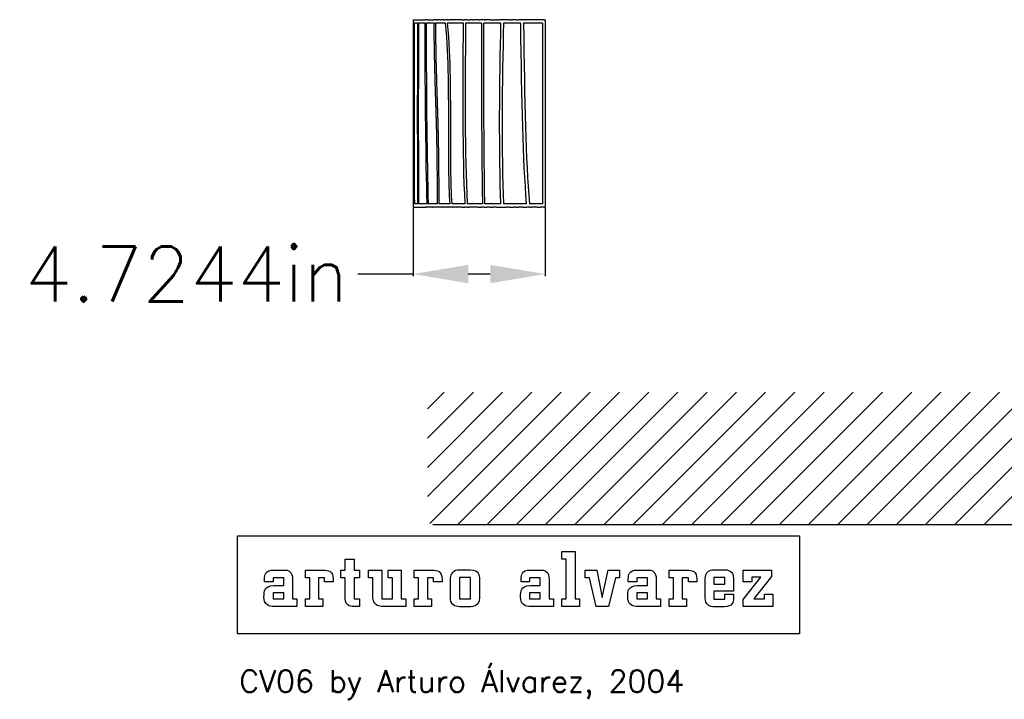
# Model space of a CAD drawing. Header units: centimetres. Extents: x -7884 to -7706, y -2973 to -2899.
# Tile 1 of 5: x -7884 to -7795, y -2973 to -2911. Entities that reach past the tile are written whole.
import ezdxf

# ---------------------------------------------------------------- set-up
doc = ezdxf.new("R2010")
doc.units = ezdxf.units.CM
doc.header["$MEASUREMENT"] = 0
doc.layers.add('cotas', color=1, linetype='Continuous')
doc.layers.add('Default', color=7, linetype='Continuous')
doc.styles.get("Standard").update_dxf_attribs({"font": 'romans.shx', "height": 5, "bigfont": '@extfont2.shx'})
doc.dimstyles.get("Standard").update_dxf_attribs({"dimtxt": 0.18, "dimasz": 5, "dimexe": 0.18, "dimexo": 0.0625, "dimgap": 0.09, "dimtad": 0, "dimtoh": 1, "dimdec": 0, "dimzin": 0, "dimdsep": 46, "dimtxsty": 'Standard', "dimcen": 1.5, "dimadec": 0, "dimazin": 0, "dimtfac": 1, "dimtdec": 0, "dimtofl": 0, "dimtmove": 0, "dimatfit": 3, "dimfxl": 1, "dimtolj": 1, "dimtzin": 0, "dimarcsym": 0})

# ---------------------------------------------------------------- blocks, each defined once
blk = doc.blocks.new('arturo alvarez')
at = {"layer": 'Default'}
for p, q in [((3.093, 1.836), (3.093, 2.38)), ((3.093, 2.38), (4.041, 2.38)), ((4.041, 2.38), (4.041, -0.993)), ((-12.338, 1.828), (-11.696, 1.828)), ((-12.338, 1.053), (-12.338, 1.828)), ((-11.696, 1.828), (-11.696, 1.053)), ((3.404, 1.825), (3.093, 1.836)), ((3.404, -0.993), (3.404, 1.825)), ((-17.408, 1.053), (-16.715, 1.053)), ((-15.161, 0.509), (-15.161, 1.053)), ((-15.161, 1.053), (-13.89, 1.053)), ((-12.649, 0.509), (-12.649, 1.053)), ((-12.649, 1.053), (-12.338, 1.053)), ((-11.696, 1.053), (-11.303, 1.053)), ((-11.303, 1.053), (-11.303, 0.509)), ((-10.669, 0.509), (-10.669, 1.053)), ((-10.669, 1.053), (-9.726, 1.053)), ((-9.726, 1.053), (-9.726, -0.993)), ((-9.277, 0.509), (-9.277, 1.053)), ((-9.277, 1.053), (-8.334, 1.053)), ((-8.334, 1.053), (-8.334, -0.993)), ((-7.415, 0.509), (-7.415, 1.053)), ((-7.415, 1.053), (-6.143, 1.053)), ((-4.122, 1.07), (-3.445, 1.07)), ((0.846, 1.053), (1.539, 1.053)), ((4.738, 0.509), (4.738, 1.053)), ((4.738, 1.053), (5.577, 1.053)), ((5.577, 1.053), (5.967, -0.905)), ((5.967, -0.905), (6.387, 1.053)), ((6.387, 1.053), (7.188, 1.053)), ((7.188, 1.053), (7.188, 0.509)), ((8.471, 1.053), (9.164, 1.053)), ((10.718, 0.509), (10.718, 1.053)), ((10.718, 1.053), (11.989, 1.053)), ((13.977, 1.07), (14.616, 1.07)), ((16.001, 0.203), (16.001, 1.053)), ((16.001, 1.053), (18.014, 1.053)), ((18.014, 1.053), (18.014, 0.595)), ((-16.072, 0.373), (-16.072, -0.993)), ((-14.855, 0.509), (-15.161, 0.509)), ((-14.855, -0.993), (-14.855, 0.509)), ((-13.791, 0.509), (-14.224, 0.509)), ((-14.224, 0.509), (-14.224, -0.993)), ((-13.791, 0.203), (-13.791, 0.509)), ((-13.187, 0.203), (-13.791, 0.203)), ((-13.187, 0.394), (-13.187, 0.203)), ((-12.338, 0.509), (-12.649, 0.509)), ((-12.338, -0.868), (-12.338, 0.509)), ((-11.303, 0.509), (-11.696, 0.509)), ((-11.696, 0.509), (-11.696, -0.993)), ((-10.369, 0.509), (-10.669, 0.509)), ((-10.369, -0.721), (-10.369, 0.509)), ((-8.971, 0.509), (-9.277, 0.509)), ((-8.971, -0.993), (-8.971, 0.509)), ((-7.109, 0.509), (-7.415, 0.509)), ((-7.109, -0.993), (-7.109, 0.509)), ((-6.045, 0.509), (-6.477, 0.509)), ((-6.477, 0.509), (-6.477, -0.993)), ((-6.045, 0.203), (-6.045, 0.509)), ((-5.44, 0.203), (-6.045, 0.203)), ((-5.44, 0.394), (-5.44, 0.203)), ((-4.836, -0.901), (-4.836, 0.339)), ((-3.417, 0.525), (-4.194, 0.525)), ((-4.194, 0.525), (-4.194, -0.993)), ((-3.417, -0.993), (-3.417, 0.525)), ((-2.775, 0.372), (-2.775, -0.758)), ((0.186, 0.203), (0.186, 0.439)), ((0.796, 0.203), (0.186, 0.203)), ((1.551, 0.509), (0.796, 0.509)), ((0.796, 0.509), (0.796, 0.203)), ((1.551, -0.055), (1.551, 0.509)), ((2.182, 0.373), (2.182, -0.993)), ((5.045, 0.509), (4.738, 0.509)), ((5.526, -1.538), (5.045, 0.509)), ((6.897, 0.509), (6.4, -1.538)), ((7.188, 0.509), (6.897, 0.509)), ((7.811, 0.203), (7.811, 0.439)), ((8.421, 0.203), (7.811, 0.203)), ((9.175, 0.509), (8.421, 0.509)), ((8.421, 0.509), (8.421, 0.203)), ((9.175, -0.055), (9.175, 0.509)), ((9.807, 0.373), (9.807, -0.993)), ((11.023, 0.509), (10.718, 0.509)), ((11.023, -0.993), (11.023, 0.509)), ((12.088, 0.509), (11.655, 0.509)), ((11.655, 0.509), (11.655, -0.993)), ((12.088, 0.203), (12.088, 0.509)), ((12.692, 0.203), (12.088, 0.203)), ((12.692, 0.394), (12.692, 0.203)), ((13.285, -0.797), (13.285, 0.306)), ((14.694, 0.531), (13.912, 0.531)), ((13.912, 0.531), (13.912, 0.038)), ((13.912, 0.038), (14.694, 0.038)), ((14.694, 0.038), (14.694, 0.531)), ((15.298, 0.459), (15.298, -0.446)), ((16.001, -1.036), (17.244, 0.542)), ((16.6, 0.203), (16.001, 0.203)), ((17.244, 0.542), (16.6, 0.542)), ((16.6, 0.542), (16.6, 0.203)), ((18.014, 0.595), (16.759, -0.993)), ((-16.704, -0.561), (-17.458, -0.561)), ((-17.458, -0.561), (-17.458, -0.993)), ((-16.704, -0.993), (-16.704, -0.561)), ((1.551, -0.561), (0.796, -0.561)), ((0.796, -0.561), (0.796, -0.993)), ((0.823, -0.055), (1.551, -0.055)), ((1.551, -0.993), (1.551, -0.561)), ((9.175, -0.561), (8.421, -0.561)), ((8.421, -0.561), (8.421, -0.993)), ((8.448, -0.055), (9.175, -0.055)), ((9.175, -0.993), (9.175, -0.561)), ((15.298, -0.446), (13.912, -0.446)), ((13.912, -0.446), (13.912, -1.017)), ((14.694, -1.017), (14.694, -0.667)), ((14.694, -0.667), (15.298, -0.667)), ((15.298, -0.667), (15.298, -0.972)), ((17.502, -0.993), (17.502, -0.667)), ((17.502, -0.667), (18.106, -0.667)), ((18.106, -0.667), (18.106, -1.538)), ((-17.458, -0.993), (-16.704, -0.993)), ((-16.072, -0.993), (-15.772, -0.993)), ((-15.772, -0.993), (-15.772, -1.538)), ((-15.161, -1.538), (-15.161, -0.993)), ((-15.161, -0.993), (-14.855, -0.993)), ((-14.224, -0.993), (-13.923, -0.993)), ((-13.923, -0.993), (-13.923, -1.538)), ((-11.696, -0.993), (-11.303, -0.993)), ((-11.303, -0.993), (-11.303, -1.538)), ((-9.726, -0.993), (-8.971, -0.993)), ((-8.334, -0.993), (-8.023, -0.993)), ((-8.023, -0.993), (-8.023, -1.538)), ((-7.415, -1.538), (-7.415, -0.993)), ((-7.415, -0.993), (-7.109, -0.993)), ((-6.477, -0.993), (-6.177, -0.993)), ((-6.177, -0.993), (-6.177, -1.538)), ((-4.194, -0.993), (-3.417, -0.993)), ((0.796, -0.993), (1.551, -0.993)), ((2.182, -0.993), (2.483, -0.993)), ((2.483, -0.993), (2.483, -1.538)), ((3.093, -0.993), (3.404, -0.993)), ((3.093, -1.538), (3.093, -0.993)), ((4.041, -0.993), (4.342, -0.993)), ((4.342, -0.993), (4.342, -1.538)), ((8.421, -0.993), (9.175, -0.993)), ((9.807, -0.993), (10.107, -0.993)), ((10.107, -0.993), (10.107, -1.538)), ((10.718, -1.538), (10.718, -0.993)), ((10.718, -0.993), (11.023, -0.993)), ((11.655, -0.993), (11.955, -0.993)), ((11.955, -0.993), (11.955, -1.538)), ((13.912, -1.017), (14.694, -1.017)), ((16.001, -1.538), (16.001, -1.036)), ((16.759, -0.993), (17.502, -0.993)), ((-15.772, -1.538), (-17.294, -1.538)), ((-13.923, -1.538), (-15.161, -1.538)), ((-11.303, -1.538), (-11.706, -1.538)), ((-8.023, -1.538), (-9.579, -1.538)), ((-6.177, -1.538), (-7.415, -1.538)), ((-3.385, -1.554), (-4.073, -1.554)), ((2.483, -1.538), (0.961, -1.538)), ((4.342, -1.538), (3.093, -1.538)), ((6.4, -1.538), (5.526, -1.538)), ((10.107, -1.538), (8.585, -1.538)), ((11.955, -1.538), (10.718, -1.538)), ((14.638, -1.554), (13.952, -1.554)), ((18.106, -1.538), (16.001, -1.538))]:
    blk.add_line(p, q, dxfattribs=at)
blk.add_lwpolyline([(-20, 3.482), (20, 3.482), (20, -3.482), (-20, -3.482)], close=True, dxfattribs=at)
blk.add_lwpolyline([(-17.431, -0.055), (-16.704, -0.055), (-16.704, 0.509), (-17.458, 0.509), (-17.458, 0.203), (-18.068, 0.203), (-18.068, 0.439)], dxfattribs=at)
for points in [[(-18.068, 0.439), (-18.058, 0.577), (-18.046, 0.717), (-17.966, 0.835)], [(-17.966, 0.835), (-17.877, 0.966), (-17.713, 1.059), (-17.408, 1.053)], [(-16.715, 1.053), (-16.533, 1.053), (-16.384, 1.051), (-16.24, 0.913)], [(-16.24, 0.913), (-16.139, 0.813), (-16.072, 0.683), (-16.072, 0.373)], [(-13.89, 1.053), (-13.531, 1.042), (-13.175, 0.99), (-13.187, 0.394)], [(-6.143, 1.053), (-5.785, 1.042), (-5.429, 0.99), (-5.44, 0.394)], [(-4.836, 0.339), (-4.836, 0.532), (-4.833, 0.848), (-4.552, 0.995)], [(-4.552, 0.995), (-4.417, 1.068), (-4.271, 1.07), (-4.122, 1.07)], [(-3.445, 1.07), (-2.799, 1.07), (-2.775, 0.675), (-2.775, 0.372)], [(0.186, 0.439), (0.196, 0.577), (0.209, 0.717), (0.288, 0.835)], [(0.288, 0.835), (0.377, 0.966), (0.542, 1.059), (0.846, 1.053)], [(1.539, 1.053), (1.721, 1.053), (1.871, 1.051), (2.015, 0.913)], [(2.015, 0.913), (2.115, 0.813), (2.182, 0.683), (2.182, 0.373)], [(7.811, 0.439), (7.821, 0.577), (7.833, 0.717), (7.913, 0.835)], [(7.913, 0.835), (8.002, 0.966), (8.166, 1.059), (8.471, 1.053)], [(9.164, 1.053), (9.346, 1.053), (9.495, 1.051), (9.639, 0.913)], [(9.639, 0.913), (9.739, 0.813), (9.807, 0.683), (9.807, 0.373)], [(11.989, 1.053), (12.347, 1.042), (12.704, 0.99), (12.692, 0.394)], [(13.285, 0.306), (13.285, 0.492), (13.29, 0.689), (13.4, 0.849)], [(13.4, 0.849), (13.55, 1.061), (13.749, 1.064), (13.977, 1.07)], [(14.616, 1.07), (14.902, 1.07), (15.292, 1.046), (15.298, 0.459)], [(-18.106, -0.873), (-18.106, -0.439), (-18.087, -0.083), (-17.431, -0.055)], [(0.148, -0.873), (0.148, -0.439), (0.167, -0.083), (0.823, -0.055)], [(7.772, -0.873), (7.773, -0.439), (7.791, -0.083), (8.448, -0.055)], [(-17.857, -1.434), (-18.062, -1.3), (-18.106, -1.106), (-18.106, -0.873)], [(-12.14, -1.422), (-12.335, -1.275), (-12.338, -1.034), (-12.338, -0.868)], [(-10.086, -1.446), (-10.354, -1.283), (-10.363, -1.001), (-10.369, -0.721)], [(-4.828, -1.036), (-4.833, -0.986), (-4.835, -0.939), (-4.836, -0.901)], [(-4.546, -1.485), (-4.729, -1.39), (-4.807, -1.229), (-4.828, -1.036)], [(-2.803, -1.165), (-2.902, -1.532), (-3.228, -1.549), (-3.385, -1.554)], [(-2.775, -0.758), (-2.775, -0.89), (-2.771, -1.035), (-2.803, -1.165)], [(0.397, -1.434), (0.192, -1.3), (0.148, -1.106), (0.148, -0.873)], [(8.022, -1.434), (7.817, -1.3), (7.772, -1.106), (7.772, -0.873)], [(13.418, -1.363), (13.28, -1.198), (13.293, -0.999), (13.285, -0.797)], [(13.952, -1.554), (13.81, -1.56), (13.582, -1.561), (13.418, -1.363)], [(15.298, -0.972), (15.287, -1.207), (15.243, -1.56), (14.638, -1.554)], [(-17.294, -1.538), (-17.632, -1.538), (-17.717, -1.527), (-17.857, -1.434)], [(-11.706, -1.538), (-11.865, -1.532), (-12.009, -1.525), (-12.14, -1.422)], [(-9.579, -1.538), (-9.759, -1.531), (-9.925, -1.54), (-10.086, -1.446)], [(-4.073, -1.554), (-4.231, -1.554), (-4.4, -1.555), (-4.546, -1.485)], [(0.961, -1.538), (0.622, -1.538), (0.537, -1.527), (0.397, -1.434)], [(8.585, -1.538), (8.247, -1.538), (8.161, -1.527), (8.022, -1.434)]]:
    blk.add_open_spline(points, degree=3, dxfattribs=at)
blk = doc.blocks.new('*D240')
at = {"layer": 'cotas', "color": 0, "lineweight": -2, "transparency": 16777216}
for p, q in [((-7848.668, -2928.144), (-7848.668, -2934.341)), ((-7836.668, -2928.147), (-7836.668, -2934.341)), ((-7848.668, -2934.161), (-7853.668, -2934.161)), ((-7841.668, -2934.161), (-7843.668, -2934.161))]:
    blk.add_line(p, q, dxfattribs=at)
at = {"layer": 'cotas', "color": 0, "transparency": 16777216}
for points in [[(-7843.668, -2933.327), (-7843.668, -2934.994), (-7848.668, -2934.161)], [(-7841.668, -2933.327), (-7841.668, -2934.994), (-7836.668, -2934.161)]]:
    blk.add_solid(points, dxfattribs=at)
at = {"layer": 'Defpoints', "color": 0, "transparency": 16777216}
for p in [(-7848.668, -2928.082), (-7836.668, -2928.085), (-7848.668, -2934.161)]:
    blk.add_point(p, dxfattribs=at)
at = {"layer": 'cotas', "color": 0, "transparency": 16777216, "insert": (-7869.234, -2934.161), "char_height": 5, "attachment_point": 5}
blk.add_mtext('\\A1;4.7244in', dxfattribs=at)

msp = doc.modelspace()

# ---------------------------------------------------------------- hatches: boundary and pattern name
h = msp.add_hatch()
h.set_pattern_fill('ANSI31', color=256, scale=15)
h.set_pattern_definition([(45, (617.22, -108.6155), (-1.3258252, 1.3258252), [])])
h.paths.add_polyline_path([(-7705.539, -2944.882), (-7847.366, -2944.882), (-7847.366, -2956.386, 0.414214), (-7846.866, -2956.886), (-7705.539, -2956.886)])

# ---------------------------------------------------------------- linework, layer by layer
for p, q in [((-7848.571, -2911.386), (-7848.666, -2911.386)), ((-7846.866, -2956.886), (-7705.539, -2956.886))]:
    msp.add_line(p, q)
for points, degree in [([(-7848.666, -2911.085), (-7848.666, -2919.585), (-7848.668, -2928.085)], 2), ([(-7848.666, -2911.085), (-7848.053, -2911.085), (-7847.58, -2911.085)], 2), ([(-7848.221, -2911.385), (-7848.377, -2911.385), (-7848.534, -2911.385)], 2), ([(-7847.582, -2911.385), (-7847.872, -2911.385), (-7848.161, -2911.385)], 2), ([(-7847.39, -2927.785), (-7847.506, -2923.7), (-7847.554, -2918.693), (-7847.582, -2911.385)], 3), ([(-7847.345, -2911.085), (-7847.462, -2911.085), (-7847.58, -2911.085)], 2), ([(-7847.489, -2911.385), (-7847.461, -2918.706), (-7847.413, -2923.706), (-7847.296, -2927.785)], 3), ([(-7846.737, -2911.385), (-7847.199, -2911.385), (-7847.489, -2911.385)], 2), ([(-7847.345, -2911.085), (-7847.071, -2911.085), (-7846.798, -2911.085)], 2), ([(-7846.587, -2911.085), (-7846.692, -2911.085), (-7846.798, -2911.085)], 2), ([(-7845.713, -2911.385), (-7846.166, -2911.385), (-7846.619, -2911.385)], 2), ([(-7846.587, -2911.085), (-7846.537, -2911.085), (-7846.487, -2911.085)], 2), ([(-7846.243, -2911.085), (-7846.365, -2911.085), (-7846.487, -2911.085)], 2), ([(-7846.243, -2911.085), (-7846.197, -2911.085), (-7846.152, -2911.085)], 2), ([(-7845.892, -2911.085), (-7846.022, -2911.085), (-7846.152, -2911.085)], 2), ([(-7845.892, -2911.085), (-7845.816, -2911.085), (-7845.741, -2911.085)], 2), ([(-7845.509, -2911.085), (-7845.625, -2911.085), (-7845.741, -2911.085)], 2), ([(-7844.103, -2911.385), (-7844.83, -2911.385), (-7845.56, -2911.385)], 2), ([(-7845.509, -2911.085), (-7845.449, -2911.085), (-7845.389, -2911.085)], 2), ([(-7845.103, -2911.085), (-7845.246, -2911.085), (-7845.389, -2911.085)], 2), ([(-7845.103, -2911.085), (-7845.087, -2911.085), (-7845.071, -2911.085)], 2), ([(-7844.223, -2911.085), (-7844.647, -2911.085), (-7845.071, -2911.085)], 2), ([(-7844.223, -2911.085), (-7844.163, -2911.085), (-7844.103, -2911.085)], 2), ([(-7843.937, -2927.785), (-7844.196, -2923.084), (-7844.117, -2917.842), (-7844.103, -2911.385)], 3), ([(-7844.103, -2911.085), (-7844.077, -2911.085), (-7844.052, -2911.085)], 2), ([(-7844.052, -2911.085), (-7844.031, -2911.085), (-7844.01, -2911.085)], 2), ([(-7843.751, -2911.085), (-7843.881, -2911.085), (-7844.01, -2911.085)], 2), ([(-7843.918, -2911.385), (-7843.932, -2917.859), (-7844.011, -2923.095), (-7843.75, -2927.785)], 3), ([(-7842.454, -2911.385), (-7843.185, -2911.385), (-7843.918, -2911.385)], 2), ([(-7843.751, -2911.085), (-7843.604, -2911.085), (-7843.458, -2911.085)], 2), ([(-7843.259, -2911.085), (-7843.358, -2911.085), (-7843.458, -2911.085)], 2), ([(-7843.259, -2911.085), (-7843.174, -2911.085), (-7843.089, -2911.085)], 2), ([(-7842.747, -2911.085), (-7842.918, -2911.085), (-7843.089, -2911.085)], 2), ([(-7842.747, -2911.085), (-7842.697, -2911.085), (-7842.647, -2911.085)], 2), ([(-7842.452, -2911.085), (-7842.55, -2911.085), (-7842.647, -2911.085)], 2), ([(-7842.414, -2911.085), (-7842.433, -2911.085), (-7842.452, -2911.085)], 2), ([(-7842.216, -2911.085), (-7842.315, -2911.085), (-7842.414, -2911.085)], 2), ([(-7840.69, -2911.385), (-7841.463, -2911.385), (-7842.24, -2911.385)], 2), ([(-7842.216, -2911.085), (-7842.166, -2911.085), (-7842.116, -2911.085)], 2), ([(-7841.668, -2911.085), (-7841.892, -2911.085), (-7842.116, -2911.085)], 2), ([(-7841.668, -2911.085), (-7841.422, -2911.085), (-7841.176, -2911.085)], 2), ([(-7841.103, -2911.085), (-7841.14, -2911.085), (-7841.176, -2911.085)], 2), ([(-7841.103, -2911.085), (-7840.972, -2911.085), (-7840.841, -2911.085)], 2), ([(-7840.408, -2911.085), (-7840.761, -2911.085), (-7840.841, -2911.085)], 2), ([(-7840.701, -2927.785), (-7840.869, -2923.366), (-7840.832, -2916.509), (-7840.69, -2911.385)], 3), ([(-7840.46, -2911.385), (-7840.602, -2916.512), (-7840.64, -2923.376), (-7840.471, -2927.785)], 3), ([(-7838.893, -2911.385), (-7839.675, -2911.385), (-7840.46, -2911.385)], 2), ([(-7839.928, -2911.085), (-7840.168, -2911.085), (-7840.408, -2911.085)], 2), ([(-7839.928, -2911.085), (-7839.838, -2911.085), (-7839.749, -2911.085)], 2), ([(-7839.319, -2911.085), (-7839.534, -2911.085), (-7839.749, -2911.085)], 2), ([(-7839.319, -2911.085), (-7839.214, -2911.085), (-7839.11, -2911.085)], 2), ([(-7838.644, -2911.085), (-7838.877, -2911.085), (-7839.11, -2911.085)], 2), ([(-7838.372, -2927.785), (-7838.687, -2923.7), (-7838.817, -2918.693), (-7838.893, -2911.385)], 3), ([(-7838.644, -2911.085), (-7838.621, -2911.085), (-7838.597, -2911.085)], 2), ([(-7836.916, -2911.385), (-7837.777, -2911.385), (-7838.641, -2911.385)], 2), ([(-7838.641, -2911.385), (-7838.564, -2918.706), (-7838.434, -2923.707), (-7838.118, -2927.785)], 3), ([(-7836.768, -2911.085), (-7837.683, -2911.085), (-7838.597, -2911.085)], 2), ([(-7836.916, -2911.385), (-7836.916, -2919.585), (-7836.916, -2927.785)], 2), ([(-7836.768, -2911.085), (-7836.718, -2911.085), (-7836.668, -2911.085)], 2), ([(-7836.668, -2911.085), (-7836.668, -2919.585), (-7836.668, -2928.085)], 2), ([(-7848.561, -2927.785), (-7848.615, -2927.785), (-7848.668, -2927.785)], 2), ([(-7848.668, -2928.085), (-7848.04, -2928.085), (-7847.558, -2928.085)], 2), ([(-7848.223, -2927.785), (-7848.372, -2927.785), (-7848.522, -2927.785)], 2), ([(-7847.39, -2927.785), (-7847.776, -2927.785), (-7848.163, -2927.785)], 2), ([(-7847.445, -2928.085), (-7847.501, -2928.085), (-7847.558, -2928.085)], 2), ([(-7847.445, -2928.085), (-7847.439, -2928.085), (-7847.434, -2928.085)], 2), ([(-7847.184, -2928.085), (-7847.309, -2928.085), (-7847.434, -2928.085)], 2), ([(-7846.461, -2927.785), (-7846.878, -2927.785), (-7847.296, -2927.785)], 2), ([(-7847.184, -2928.085), (-7847.177, -2928.085), (-7847.171, -2928.085)], 2), ([(-7846.898, -2928.085), (-7847.034, -2928.085), (-7847.171, -2928.085)], 2), ([(-7846.898, -2928.085), (-7846.89, -2928.085), (-7846.882, -2928.085)], 2), ([(-7846.587, -2928.085), (-7846.735, -2928.085), (-7846.882, -2928.085)], 2), ([(-7846.587, -2928.085), (-7846.578, -2928.085), (-7846.568, -2928.085)], 2), ([(-7846.252, -2928.085), (-7846.41, -2928.085), (-7846.568, -2928.085)], 2), ([(-7845.313, -2927.785), (-7845.828, -2927.785), (-7846.345, -2927.785)], 2), ([(-7846.252, -2928.085), (-7846.241, -2928.085), (-7846.23, -2928.085)], 2), ([(-7845.892, -2928.085), (-7846.061, -2928.085), (-7846.23, -2928.085)], 2), ([(-7845.892, -2928.085), (-7845.88, -2928.085), (-7845.867, -2928.085)], 2), ([(-7845.509, -2928.085), (-7845.688, -2928.085), (-7845.867, -2928.085)], 2), ([(-7845.509, -2928.085), (-7845.495, -2928.085), (-7845.481, -2928.085)], 2), ([(-7845.103, -2928.085), (-7845.292, -2928.085), (-7845.481, -2928.085)], 2), ([(-7843.937, -2927.785), (-7844.548, -2927.785), (-7845.16, -2927.785)], 2), ([(-7845.103, -2928.085), (-7845.087, -2928.085), (-7845.071, -2928.085)], 2), ([(-7844.674, -2928.085), (-7844.872, -2928.085), (-7845.071, -2928.085)], 2), ([(-7844.674, -2928.085), (-7844.656, -2928.085), (-7844.638, -2928.085)], 2), ([(-7844.223, -2928.085), (-7844.43, -2928.085), (-7844.638, -2928.085)], 2), ([(-7844.223, -2928.085), (-7844.104, -2928.085), (-7843.985, -2928.085)], 2), ([(-7843.751, -2928.085), (-7843.868, -2928.085), (-7843.985, -2928.085)], 2), ([(-7843.751, -2928.085), (-7843.659, -2928.085), (-7843.567, -2928.085)], 2), ([(-7842.375, -2927.785), (-7843.061, -2927.785), (-7843.75, -2927.785)], 2), ([(-7842.747, -2928.085), (-7843.157, -2928.085), (-7843.567, -2928.085)], 2), ([(-7842.747, -2928.085), (-7842.61, -2928.085), (-7842.473, -2928.085)], 2), ([(-7842.216, -2928.085), (-7842.345, -2928.085), (-7842.473, -2928.085)], 2), ([(-7842.216, -2928.085), (-7842.102, -2928.085), (-7841.987, -2928.085)], 2), ([(-7840.701, -2927.785), (-7841.43, -2927.785), (-7842.161, -2927.785)], 2), ([(-7841.668, -2928.085), (-7841.827, -2928.085), (-7841.987, -2928.085)], 2), ([(-7841.668, -2928.085), (-7841.555, -2928.085), (-7841.442, -2928.085)], 2), ([(-7841.103, -2928.085), (-7841.273, -2928.085), (-7841.442, -2928.085)], 2), ([(-7841.103, -2928.085), (-7840.645, -2928.085), (-7840.186, -2928.085)], 2), ([(-7838.372, -2927.785), (-7839.419, -2927.785), (-7840.471, -2927.785)], 2), ([(-7839.928, -2928.085), (-7840.057, -2928.085), (-7840.186, -2928.085)], 2), ([(-7839.928, -2928.085), (-7839.704, -2928.085), (-7839.48, -2928.085)], 2), ([(-7839.319, -2928.085), (-7839.4, -2928.085), (-7839.48, -2928.085)], 2), ([(-7839.319, -2928.085), (-7839.214, -2928.085), (-7839.11, -2928.085)], 2), ([(-7838.697, -2928.085), (-7838.904, -2928.085), (-7839.11, -2928.085)], 2), ([(-7838.697, -2928.085), (-7838.516, -2928.085), (-7838.336, -2928.085)], 2), ([(-7838.064, -2928.085), (-7838.2, -2928.085), (-7838.336, -2928.085)], 2), ([(-7836.916, -2927.785), (-7837.516, -2927.785), (-7838.118, -2927.785)], 2), ([(-7838.064, -2928.085), (-7837.999, -2928.085), (-7837.933, -2928.085)], 2), ([(-7837.421, -2928.085), (-7837.677, -2928.085), (-7837.933, -2928.085)], 2), ([(-7837.421, -2928.085), (-7837.26, -2928.085), (-7837.099, -2928.085)], 2), ([(-7836.768, -2928.085), (-7836.933, -2928.085), (-7837.099, -2928.085)], 2), ([(-7836.768, -2928.085), (-7836.718, -2928.085), (-7836.668, -2928.085)], 2)]:
    msp.add_open_spline(points, degree=degree)
for points, weights in [([(-7848.57, -2911.386), (-7848.578, -2919.588), (-7848.561, -2927.785)], [1, 0.999998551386, 1]), ([(-7848.522, -2927.785), (-7848.541, -2919.588), (-7848.534, -2911.385)], [1, 0.999998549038, 1]), ([(-7848.223, -2927.785), (-7848.282, -2919.585), (-7848.221, -2911.385)], [0.999998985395, 0.999971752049, 0.999999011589]), ([(-7848.161, -2911.385), (-7848.223, -2919.585), (-7848.163, -2927.785)], [0.999999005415, 0.999971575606, 0.999998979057]), ([(-7842.454, -2911.385), (-7842.493, -2919.585), (-7842.375, -2927.785)], [0.999998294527, 0.99995251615, 0.999998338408]), ([(-7842.161, -2927.785), (-7842.279, -2919.585), (-7842.24, -2911.385)], [1, 0.999954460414, 1])]:
    msp.add_rational_spline(points, weights, degree=2)
for points, weights, knots in [([(-7846.461, -2927.785), (-7846.447, -2924.72), (-7846.493, -2921.656), (-7846.601, -2918.594), (-7846.684, -2915.822), (-7846.767, -2913.396), (-7846.737, -2911.385)], [1, 0.999868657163, 0.999868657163, 1, 1, 1, 1], [0, 0, 0, 0, 9.192649, 9.192649, 9.192649, 10.007079, 10.007079, 10.007079, 10.007079]), ([(-7846.619, -2911.385), (-7846.649, -2913.36), (-7846.567, -2915.779), (-7846.484, -2918.551), (-7846.375, -2921.628), (-7846.329, -2924.706), (-7846.345, -2927.785)], [1, 1, 1, 1, 0.999858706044, 0.999854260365, 0.999986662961], [-1.815396, -1.815396, -1.815396, -1.815396, -1.001709, -1.001709, -1.001709, 8.233755, 8.233755, 8.233755, 8.233755])]:
    msp.add_rational_spline(points, weights, degree=3, knots=knots)
for points, knots in [([(-7845.313, -2927.785), (-7845.43, -2925.876), (-7845.439, -2923.573), (-7845.437, -2920.957), (-7845.437, -2920.937), (-7845.434, -2917.993), (-7845.417, -2914.678), (-7845.713, -2911.385)], [-1.786567, -1.786567, -1.786567, -1.786567, -1.006004, -1.006004, -1.006004, -1, -0.127968, -0.127968, -0.127968, -0.127968]), ([(-7845.56, -2911.385), (-7845.265, -2914.714), (-7845.284, -2918.058), (-7845.286, -2920.998), (-7845.286, -2921.018), (-7845.288, -2923.625), (-7845.277, -2925.913), (-7845.16, -2927.785)], [0.127689, 0.127689, 0.127689, 0.127689, 1, 1.006004, 1.006004, 1.006004, 1.785757, 1.785757, 1.785757, 1.785757])]:
    msp.add_open_spline(points, degree=3, knots=knots)

# ---------------------------------------------------------------- block references
at = {"xscale": 1.275153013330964, "yscale": 1.275153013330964, "zscale": 1.275153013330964}
msp.add_blockref('arturo alvarez', (-7839.106, -2962.358), dxfattribs=at)

# ---------------------------------------------------------------- texts
at = {"insert": (-7864.436, -2970.105), "char_height": 2, "width": 50.87461, "attachment_point": 1}
msp.add_mtext('{\\Fromans|c0;CV06 by Arturo Álvarez, 2004}', dxfattribs=at)

# ---------------------------------------------------------------- dimensions: what is measured, and where the dimension line sits
at = {"layer": 'cotas'}
dim = msp.add_linear_dim(base=(-7848.668, -2934.161), p1=(-7836.668, -2928.085), p2=(-7848.668, -2928.082), text='4.7244in', dimstyle='Standard', dxfattribs=at)
dim.commit()
dim.dimension.update_dxf_attribs({"geometry": '*D240', "text_midpoint": (-7869.234, -2934.161)})

doc.saveas('drawing.dxf')
